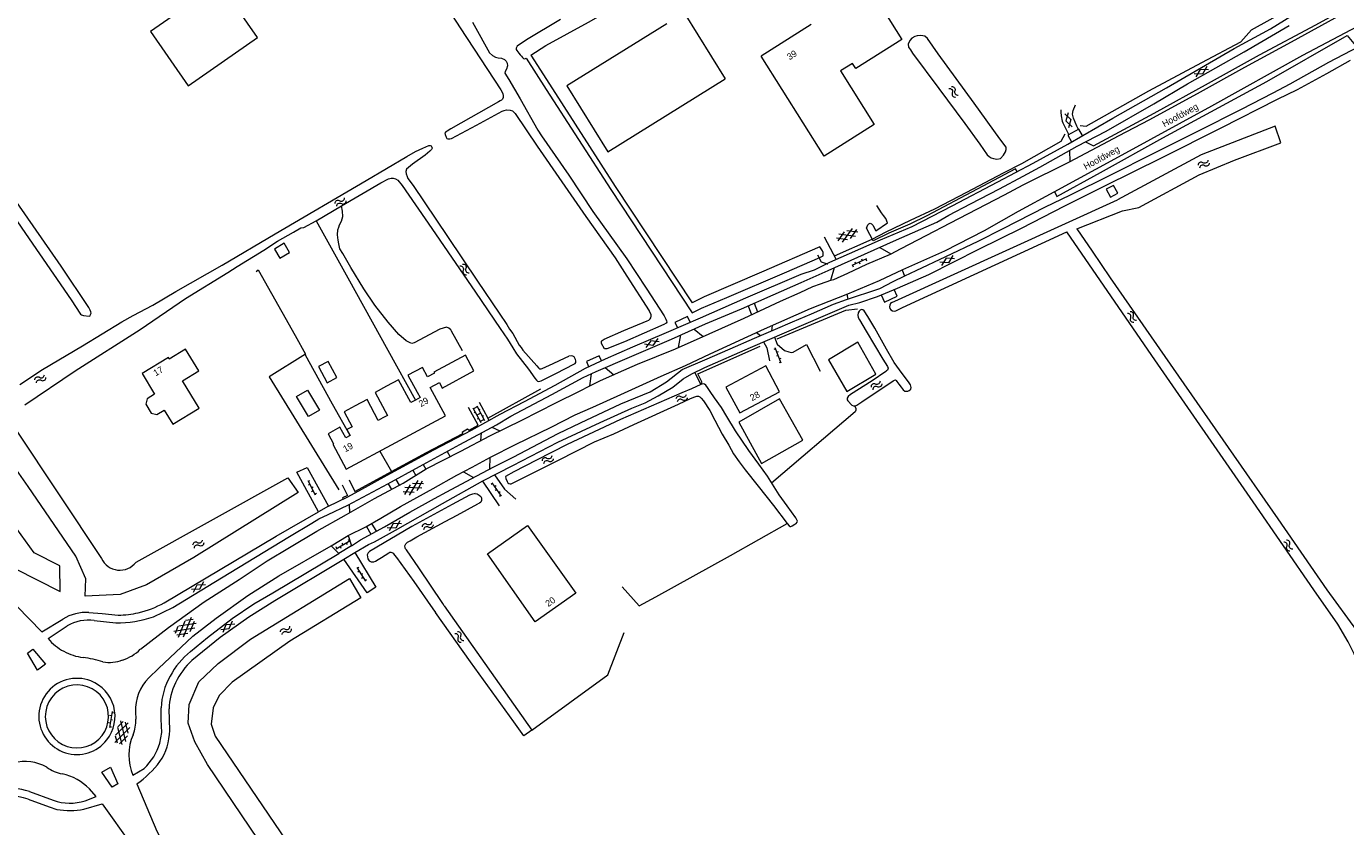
# Model space of a CAD drawing. Header units: metres. Extents: x 195864 to 198202, y 543264 to 544906.
# Tile 67 of 79: x 197481 to 197845, y 544138 to 544359. Entities that reach past the tile are written whole.
import ezdxf

# ---------------------------------------------------------------- set-up
doc = ezdxf.new("R2010")
doc.units = ezdxf.units.M
doc.header["$MEASUREMENT"] = 0
for name, color, linetype, lineweight in [('Level 11', 7, 'Continuous', 0), ('Level 12', 7, 'Continuous', 0), ('Level 19', 7, 'Continuous', 0), ('Level 28', 7, 'Continuous', 0), ('Level 29', 7, 'Continuous', 0), ('Level 32', 7, 'Continuous', 0), ('Level 34', 7, 'Continuous', 0), ('Level 41', 7, 'Continuous', 0), ('Level 43', 7, 'Continuous', 0)]:
    doc.layers.add(name, color=color, linetype=linetype, lineweight=lineweight)
doc.styles.add('Style-CHAR_FAST_FONT', font='CHAR_FAST_FONT.shx')

# ---------------------------------------------------------------- blocks, each defined once
blk = doc.blocks.new('GV2')
at = {"layer": 'Level 41', "color": 7, "linetype": 'Continuous', "lineweight": 0, "flags": 128}
for points in [[(1.2, -2), (0, 0), (1.2, 2)], [(0.2, -2), (1.4, 0), (0.2, 2)]]:
    blk.add_lwpolyline(points, dxfattribs=at)
blk = doc.blocks.new('OVTP6')
at = {"layer": 'Level 41', "color": 7, "linetype": 'Continuous', "lineweight": 0}
for p, q in [((0, 0), (4.5, 0)), ((0.25, 0), (0.25, 0.5)), ((1.25, 0), (1.25, -0.5)), ((2.25, 0), (2.25, 0.5)), ((4.25, 0), (4.25, 0.5)), ((3.25, 0), (3.25, -0.5))]:
    blk.add_line(p, q, dxfattribs=at)
blk = doc.blocks.new('WA_141')
at = {"layer": 'Level 43', "color": 7, "linetype": 'Continuous', "lineweight": 0, "extrusion": (0, 0, -1)}
for centre in [(-0.75, 0.05), (-0.75, -0.85)]:
    blk.add_arc(centre, 0.85, 28.0724, 151.9274, dxfattribs=at)
at = {"layer": 'Level 43', "color": 7, "linetype": 'Continuous', "lineweight": 0}
for centre in [(2.25, 0.85), (2.25, -0.05)]:
    blk.add_arc(centre, 0.85, 208.0726, 331.9276, dxfattribs=at)
blk = doc.blocks.new('WA_100')
at = {"layer": 'Level 43', "color": 7, "linetype": 'Continuous', "lineweight": 0, "extrusion": (0, 0, -1)}
for centre in [(-0.75, 0.05), (-0.75, -0.85)]:
    blk.add_arc(centre, 0.85, 28.0725, 151.9275, dxfattribs=at)
at = {"layer": 'Level 43', "color": 7, "linetype": 'Continuous', "lineweight": 0}
for centre in [(2.25, 0.85), (2.25, -0.05)]:
    blk.add_arc(centre, 0.85, 208.0724, 331.9275, dxfattribs=at)
blk = doc.blocks.new('GVTP4')
at = {"layer": 'Level 41', "color": 7, "linetype": 'Continuous', "lineweight": 0}
for p, q in [((0, 0.6), (1.8, 1.65)), ((0, -0.75), (4.2, 1.65)), ((0, 1.35), (5.1, -1.55)), ((0, 0), (2.7, -1.55)), ((1.1, -1.55), (6.2, 1.35)), ((2, 1.65), (6.2, -0.75)), ((3.5, -1.55), (6.2, 0)), ((4.4, 1.65), (6.2, 0.6))]:
    blk.add_line(p, q, dxfattribs=at)
blk = doc.blocks.new('WA_152')
at = {"layer": 'Level 43', "color": 7, "linetype": 'Continuous', "lineweight": 0, "extrusion": (0, 0, -1)}
for centre in [(-0.75, 0.05), (-0.75, -0.85)]:
    blk.add_arc(centre, 0.85, 28.0724, 151.9274, dxfattribs=at)
at = {"layer": 'Level 43', "color": 7, "linetype": 'Continuous', "lineweight": 0}
for centre in [(2.25, 0.85), (2.25, -0.05)]:
    blk.add_arc(centre, 0.85, 208.0726, 331.9276, dxfattribs=at)
blk = doc.blocks.new('WA_153')
at = {"layer": 'Level 43', "color": 7, "linetype": 'Continuous', "lineweight": 0, "extrusion": (0, 0, -1)}
for centre in [(-0.75, 0.05), (-0.75, -0.85)]:
    blk.add_arc(centre, 0.85, 28.0725, 151.9275, dxfattribs=at)
at = {"layer": 'Level 43', "color": 7, "linetype": 'Continuous', "lineweight": 0}
for centre in [(2.25, 0.85), (2.25, -0.05)]:
    blk.add_arc(centre, 0.85, 208.0725, 331.9275, dxfattribs=at)
blk = doc.blocks.new('OV2')
at = {"layer": 'Level 41', "color": 7, "linetype": 'Continuous', "lineweight": 0}
for p, q in [((0, 0.99), (0.3, 0.99)), ((0.3, -2.31), (0.3, 2.29)), ((0.3, 1.99), (1.5, 1.99)), ((1.5, -2.31), (1.5, 2.29)), ((1.8, 0.99), (1.5, 0.99)), ((0, -1.01), (0.3, -1.01)), ((0.3, -0.01), (1.5, -0.01)), ((0.3, -2.01), (1.5, -2.01)), ((1.8, -1.01), (1.5, -1.01))]:
    blk.add_line(p, q, dxfattribs=at)
blk = doc.blocks.new('WA_71')
at = {"layer": 'Level 43', "color": 7, "linetype": 'Continuous', "lineweight": 0, "extrusion": (0, 0, -1)}
for centre in [(-0.75, 0.05), (-0.75, -0.85)]:
    blk.add_arc(centre, 0.85, 28.0725, 151.9276, dxfattribs=at)
at = {"layer": 'Level 43', "color": 7, "linetype": 'Continuous', "lineweight": 0}
for centre in [(2.25, 0.85), (2.25, -0.05)]:
    blk.add_arc(centre, 0.85, 208.0724, 331.9275, dxfattribs=at)
blk = doc.blocks.new('WA_154')
at = {"layer": 'Level 43', "color": 7, "linetype": 'Continuous', "lineweight": 0, "extrusion": (0, 0, -1)}
for centre in [(-0.75, 0.05), (-0.75, -0.85)]:
    blk.add_arc(centre, 0.85, 28.0725, 151.9275, dxfattribs=at)
at = {"layer": 'Level 43', "color": 7, "linetype": 'Continuous', "lineweight": 0}
for centre in [(2.25, 0.85), (2.25, -0.05)]:
    blk.add_arc(centre, 0.85, 208.0725, 331.9275, dxfattribs=at)
blk = doc.blocks.new('WA_155')
at = {"layer": 'Level 43', "color": 7, "linetype": 'Continuous', "lineweight": 0, "extrusion": (0, 0, -1)}
for centre in [(-0.75, 0.05), (-0.75, -0.85)]:
    blk.add_arc(centre, 0.85, 28.0725, 151.9275, dxfattribs=at)
at = {"layer": 'Level 43', "color": 7, "linetype": 'Continuous', "lineweight": 0}
for centre in [(2.25, 0.85), (2.25, -0.05)]:
    blk.add_arc(centre, 0.85, 208.0725, 331.9275, dxfattribs=at)
blk = doc.blocks.new('WA_88')
at = {"layer": 'Level 43', "color": 7, "linetype": 'Continuous', "lineweight": 0, "extrusion": (0, 0, -1)}
for centre in [(-0.75, 0.05), (-0.75, -0.85)]:
    blk.add_arc(centre, 0.85, 28.0725, 151.9276, dxfattribs=at)
at = {"layer": 'Level 43', "color": 7, "linetype": 'Continuous', "lineweight": 0}
for centre in [(2.25, 0.85), (2.25, -0.05)]:
    blk.add_arc(centre, 0.85, 208.0724, 331.9275, dxfattribs=at)
blk = doc.blocks.new('GVTP6')
at = {"layer": 'Level 41', "color": 7, "linetype": 'Continuous', "lineweight": 0}
for p, q in [((0, -0.4), (2.6, 1.2)), ((0, 0.4), (2.6, -1.2)), ((1, -1.2), (5, 1.2)), ((1, 1.2), (5, -1.2)), ((3.4, 1.2), (6, -0.4)), ((3.4, -1.2), (6, 0.4))]:
    blk.add_line(p, q, dxfattribs=at)
blk = doc.blocks.new('WA_36')
at = {"layer": 'Level 43', "color": 7, "linetype": 'Continuous', "lineweight": 0, "extrusion": (0, 0, -1)}
for centre in [(-0.75, 0.05), (-0.75, -0.85)]:
    blk.add_arc(centre, 0.85, 28.0726, 151.9276, dxfattribs=at)
at = {"layer": 'Level 43', "color": 7, "linetype": 'Continuous', "lineweight": 0}
for centre in [(2.25, 0.85), (2.25, -0.05)]:
    blk.add_arc(centre, 0.85, 208.0724, 331.9274, dxfattribs=at)
blk = doc.blocks.new('WA_137')
at = {"layer": 'Level 43', "color": 7, "linetype": 'Continuous', "lineweight": 0, "extrusion": (0, 0, -1)}
for centre in [(-0.75, 0.05), (-0.75, -0.85)]:
    blk.add_arc(centre, 0.85, 28.0726, 151.9276, dxfattribs=at)
at = {"layer": 'Level 43', "color": 7, "linetype": 'Continuous', "lineweight": 0}
for centre in [(2.25, 0.85), (2.25, -0.05)]:
    blk.add_arc(centre, 0.85, 208.0724, 331.9274, dxfattribs=at)
blk = doc.blocks.new('WA_160')
at = {"layer": 'Level 43', "color": 7, "linetype": 'Continuous', "lineweight": 0, "extrusion": (0, 0, -1)}
for centre in [(-0.75, 0.05), (-0.75, -0.85)]:
    blk.add_arc(centre, 0.85, 28.0723, 151.9274, dxfattribs=at)
at = {"layer": 'Level 43', "color": 7, "linetype": 'Continuous', "lineweight": 0}
for centre in [(2.25, 0.85), (2.25, -0.05)]:
    blk.add_arc(centre, 0.85, 208.0726, 331.9277, dxfattribs=at)
blk = doc.blocks.new('WA_54')
at = {"layer": 'Level 43', "color": 7, "linetype": 'Continuous', "lineweight": 0, "extrusion": (0, 0, -1)}
for centre in [(-0.75, 0.05), (-0.75, -0.85)]:
    blk.add_arc(centre, 0.85, 28.0724, 151.9274, dxfattribs=at)
at = {"layer": 'Level 43', "color": 7, "linetype": 'Continuous', "lineweight": 0}
for centre in [(2.25, 0.85), (2.25, -0.05)]:
    blk.add_arc(centre, 0.85, 208.0725, 331.9276, dxfattribs=at)
blk = doc.blocks.new('WA_161')
at = {"layer": 'Level 43', "color": 7, "linetype": 'Continuous', "lineweight": 0, "extrusion": (0, 0, -1)}
for centre in [(-0.75, 0.05), (-0.75, -0.85)]:
    blk.add_arc(centre, 0.85, 28.0723, 151.9274, dxfattribs=at)
at = {"layer": 'Level 43', "color": 7, "linetype": 'Continuous', "lineweight": 0}
for centre in [(2.25, 0.85), (2.25, -0.05)]:
    blk.add_arc(centre, 0.85, 208.0726, 331.9276, dxfattribs=at)
blk = doc.blocks.new('WA_170')
at = {"layer": 'Level 43', "color": 7, "linetype": 'Continuous', "lineweight": 0, "extrusion": (0, 0, -1)}
for centre in [(-0.75, 0.05), (-0.75, -0.85)]:
    blk.add_arc(centre, 0.85, 28.0726, 151.9276, dxfattribs=at)
at = {"layer": 'Level 43', "color": 7, "linetype": 'Continuous', "lineweight": 0}
for centre in [(2.25, 0.85), (2.25, -0.05)]:
    blk.add_arc(centre, 0.85, 208.0723, 331.9274, dxfattribs=at)

msp = doc.modelspace()

# ---------------------------------------------------------------- linework, layer by layer
at = {"layer": 'Level 11', "color": 7, "linetype": 'Continuous', "lineweight": 13}
for p, q in [((197697.83, 544359.45), (197684, 544350.69)), ((197709.2, 544348.71), (197705.88, 544346.65)), ((197705.88, 544346.65), (197715.19, 544331.84)), ((197586.63, 544262.8), (197589.19, 544258.17))]:
    msp.add_line(p, q, dxfattribs=at)
at = {"layer": 'Level 11', "color": 7, "linetype": 'Continuous', "lineweight": 13, "flags": 128}
for points in [[(197701.15, 544361.58), (197694.18, 544372.72), (197706.91, 544380.68), (197722.82, 544355.3)], [(197534.77, 544370.82), (197515.67, 544357.5), (197526.11, 544342.52)], [(197526.11, 544342.52), (197545.24, 544355.83), (197534.77, 544370.82)], [(197722.82, 544355.3), (197710.1, 544347.27), (197709.2, 544348.71)], [(197715.19, 544331.84), (197701.4, 544323.13), (197684, 544350.69)], [(197529.14, 544253.74), (197524.54, 544261.27), (197528.98, 544263.98), (197525.33, 544269.96), (197520.89, 544267.24), (197520.63, 544267.67), (197513.37, 544263.24)], [(197715.6, 544263.14), (197710.71, 544271.87), (197702.62, 544267.07), (197707.62, 544258.3), (197715.6, 544263.14)], [(197567.08, 544262.19), (197564.71, 544266.63), (197562.03, 544265.19), (197564.44, 544260.72), (197567.08, 544262.19)], [(197597.01, 544251.64), (197592.8, 544259.44), (197595.32, 544260.8), (197596.14, 544259.28), (197604.85, 544263.97), (197602.5, 544268.33), (197593.8, 544263.64), (197593.94, 544263.36), (197592.04, 544262.34), (197590.63, 544264.96), (197586.63, 544262.8)], [(197513.37, 544263.24), (197516.83, 544257.59), (197514.76, 544256.33)], [(197689.08, 544258.27), (197685.29, 544265.35), (197674.32, 544259.51), (197678.16, 544252.4), (197689.08, 544258.27)], [(197589.19, 544258.17), (197590.03, 544256.65), (197588.74, 544255.95), (197587.48, 544255.26), (197584.03, 544261.56), (197580.76, 544259.79), (197577.63, 544258.09), (197581.04, 544251.7), (197579.76, 544251.02), (197578.48, 544250.33), (197575.38, 544256.14), (197572.08, 544254.37), (197569.04, 544252.73), (197571.31, 544248.63), (197569.84, 544247.82), (197570.73, 544246.2), (197569.5, 544245.53), (197567.92, 544248.47), (197564.67, 544246.7)], [(197514.76, 544256.33), (197514.41, 544254.82), (197515.93, 544252.34), (197517.44, 544251.98), (197519.47, 544253.22), (197521.89, 544249.31), (197529.14, 544253.74)], [(197562.25, 544253.15), (197559.27, 544251.44), (197555.97, 544256.92), (197558.95, 544258.66), (197562.25, 544253.15)], [(197695.52, 544244.88), (197689.1, 544256.3), (197677.85, 544249.85), (197684.16, 544238.47), (197695.52, 544244.88)], [(197564.67, 544246.7), (197566.17, 544243.9), (197565.94, 544243.77), (197569.63, 544236.89), (197597.01, 544251.64)], [(197632.93, 544202.73), (197621.77, 544194.84), (197608.55, 544213.55), (197619.65, 544221.39), (197632.93, 544202.73)]]:
    msp.add_lwpolyline(points, dxfattribs=at)
at = {"layer": 'Level 12', "color": 7, "linetype": 'Continuous', "lineweight": 13}
msp.add_line((197662.8, 544362.65), (197674.11, 544344.46), dxfattribs=at)
at = {"layer": 'Level 12', "color": 7, "linetype": 'Continuous', "lineweight": 13, "flags": 128}
for points in [[(197657.98, 544359.66), (197630.49, 544342.57), (197641.8, 544324.37), (197674.11, 544344.46)], [(197554.03, 544296.64), (197552.54, 544299.16), (197549.85, 544297.57), (197551.34, 544295.05), (197554.03, 544296.64)]]:
    msp.add_lwpolyline(points, dxfattribs=at)
at = {"layer": 'Level 19', "color": 7, "linetype": 'Continuous', "lineweight": 0}
for p, q in [((197721.9, 544283.69), (197782.27, 544311.16)), ((197770.99, 544303.16), (197783.59, 544308.11)), ((197770.99, 544303.16), (197775.23, 544296.97)), ((197722.94, 544281.42), (197768.31, 544302.29)), ((197791.72, 544268.21), (197768.31, 544302.29)), ((197720.08, 544282.85), (197721.9, 544283.69)), ((197721.12, 544280.58), (197722.94, 544281.42)), ((197725.24, 544258.94), (197725.34, 544259.46)), ((197478.67, 544247.64), (197502.16, 544212.29))]:
    msp.add_line(p, q, dxfattribs=at)
at = {"layer": 'Level 19', "color": 7, "linetype": 'Continuous', "lineweight": 0, "flags": 128}
for points in [[(197435.22, 544368.86), (197459.1, 544334.24), (197480.28, 544303.35), (197493.8, 544283.62), (197496.45, 544279.66), (197496.67, 544279.42), (197497.25, 544279.24), (197498.77, 544279.03), (197499.03, 544279.19), (197499.19, 544279.57), (197499.31, 544279.87), (197499.23, 544280.29), (197499.09, 544280.71), (197498.66, 544281.49), (197491.04, 544292.83), (197464.1, 544331.61), (197429.96, 544381.27)], [(197585.72, 544382.22), (197601.07, 544358.56), (197612.27, 544341.4), (197612.83, 544340.38), (197612.91, 544339.8), (197612.89, 544339.32), (197612.71, 544338.9), (197612.41, 544338.6), (197612.07, 544338.42), (197611.59, 544338.14), (197598.52, 544330.73), (197597.43, 544330.08), (197597.07, 544329.82), (197596.87, 544329.48), (197596.89, 544329.14), (197597.19, 544328.36), (197597.39, 544328.04), (197597.63, 544327.94), (197597.93, 544327.9), (197598.25, 544327.92), (197598.67, 544328.07), (197605.54, 544331.74), (197612.62, 544335.6), (197613.16, 544335.78), (197613.8, 544335.88), (197614.82, 544335.84), (197615.46, 544335.69), (197615.86, 544335.29), (197616.18, 544334.91), (197622.3, 544325.92), (197629.12, 544316.13), (197635.7, 544306.56), (197643.78, 544295.11), (197646.97, 544290.14), (197653.15, 544280.57)], [(197620.51, 544350.99), (197624.64, 544353.63), (197636.39, 544360.04), (197665.51, 544376.59)], [(197628.71, 544360.82), (197619.34, 544355.18), (197616.74, 544353.49), (197616.5, 544352.95), (197616.52, 544352.53), (197616.67, 544352.25), (197617.19, 544351.56), (197617.59, 544351.1), (197617.93, 544350.68), (197618.21, 544350.38), (197618.47, 544350.08), (197618.73, 544349.98), (197619.03, 544350.06), (197619.24, 544350.19)], [(197604.43, 544360.05), (197605.79, 544357.63), (197608.18, 544353.3), (197609.17, 544351.66), (197609.97, 544350.88), (197610.79, 544350.42), (197611.53, 544350.26), (197612.43, 544350.18), (197613.27, 544349.83), (197613.73, 544349.29), (197613.97, 544348.77), (197614.15, 544348.03), (197613.82, 544347.09), (197613.48, 544346.48), (197613.4, 544346.03), (197614.44, 544344.27), (197617.59, 544338.93), (197622.49, 544330.36), (197623.49, 544328.76), (197630.99, 544317.89), (197637.67, 544307.9), (197644.42, 544298.46), (197646.98, 544294.84), (197652.3, 544286.75), (197657.27, 544279.14), (197657.74, 544278.26), (197657.96, 544277.76)], [(197751.56, 544325.02), (197751.54, 544325.62), (197749.77, 544327.9), (197742.73, 544337.77), (197732.81, 544351.37), (197729.86, 544355.57), (197729.16, 544356.25), (197728.6, 544356.32), (197728, 544356.38), (197727.06, 544356.3), (197726.34, 544356.12), (197725.58, 544355.64), (197724.98, 544355.06), (197724.52, 544354.06), (197724.68, 544353.18), (197725.16, 544352.44), (197725.74, 544351.58), (197733.02, 544341.79), (197740.14, 544332.14), (197744.3, 544326.47), (197746.32, 544323.57), (197746.86, 544323.05), (197747.42, 544322.71), (197748.07, 544322.49), (197748.96, 544322.3), (197749.95, 544322.56), (197750.8, 544323.42), (197751.4, 544324.34), (197751.56, 544325.02)], [(197619.24, 544350.19), (197624.78, 544341.56), (197642.57, 544313.94), (197664.96, 544280.02)], [(197620.51, 544350.99), (197625.67, 544342.96), (197643.82, 544314.77), (197664.96, 544282.74)], [(197827.29, 544326.87), (197825.74, 544331.39), (197805.35, 544323.53), (197782.27, 544311.16)], [(197479.72, 544260.28), (197485.96, 544264.35), (197496.96, 544270.92), (197507.83, 544277.52), (197510.89, 544279.25), (197516.39, 544282.1), (197522.7, 544285.86), (197535.49, 544293.17), (197550.07, 544301.73), (197575.13, 544316.49), (197586.38, 544323.08), (197588.76, 544324.44), (197590.77, 544325.37), (197592.41, 544326.11), (197592.77, 544326.11), (197593.03, 544325.99), (197593.25, 544325.63), (197593.31, 544325.33), (197593.14, 544324.99), (197592.66, 544324.55), (197592.08, 544324.01), (197591.4, 544323.41), (197587.9, 544320.98), (197586.84, 544320.08), (197586.28, 544319.56), (197586.12, 544318.95), (197586.13, 544318.33), (197586.43, 544317.55), (197586.63, 544317.03), (197588.07, 544315.12), (197597.56, 544301.03), (197605.81, 544288.75), (197611.81, 544279.9), (197613.91, 544276.78), (197614.7, 544275.54), (197615.6, 544274.28), (197617.32, 544271.05), (197617.83, 544270.41), (197618.37, 544269.75), (197622.16, 544265.39), (197622.64, 544264.88), (197622.9, 544264.59), (197623.1, 544264.54), (197623.38, 544264.54), (197623.7, 544264.62), (197626.7, 544266), (197629.99, 544267.59), (197630.97, 544268.01)], [(197783.59, 544308.11), (197788.13, 544309.05), (197804.73, 544318.01), (197814.46, 544322.04), (197827.29, 544326.87)], [(197481.07, 544254.64), (197494.94, 544264.01), (197512.81, 544275.44), (197525.38, 544283.95), (197537.01, 544291.11), (197539.63, 544292.72), (197546.92, 544297.3), (197550.7, 544299.73), (197555.15, 544302.24), (197557.17, 544303.44), (197557.99, 544303.47), (197561.37, 544305.35), (197568.32, 544309.47), (197579.17, 544315.78), (197581.33, 544316.92), (197582.05, 544317.14), (197582.63, 544317.11), (197583.27, 544316.91), (197583.85, 544316.55), (197585.07, 544315.11), (197593.26, 544303.2), (197605.31, 544285.72), (197612.09, 544275.68), (197614.08, 544272.7), (197615.58, 544270.34), (197616.57, 544268.74), (197619.86, 544264.47), (197621.68, 544261.95), (197622.1, 544261.47), (197622.38, 544261.17), (197622.74, 544261.09), (197623.38, 544261.3), (197627.44, 544263.29), (197632.56, 544265.94), (197632.74, 544266), (197632.94, 544266.32), (197632.95, 544266.74), (197632.83, 544267.14), (197632.69, 544267.54), (197632.49, 544267.9), (197632.11, 544268.1), (197631.73, 544268.18), (197630.97, 544268.01)], [(197664.96, 544280.02), (197667.59, 544281.24), (197674.59, 544284.22), (197690.46, 544290.99), (197700.17, 544295.24), (197701.15, 544295.74), (197701.15, 544296.38), (197701.13, 544296.58), (197700.89, 544297.1), (197700.23, 544298.16)], [(197700.23, 544298.16), (197684.08, 544291.2), (197668.33, 544284.4), (197664.96, 544282.74)], [(197775.23, 544296.97), (197780.24, 544289.67), (197799.03, 544262.54), (197826.42, 544223.22), (197839.99, 544203.72), (197848.13, 544192.44)], [(197725.34, 544259.46), (197725.16, 544260.14), (197724.82, 544260.68), (197722.11, 544264.3), (197721.39, 544265.33), (197720.71, 544266.35), (197718.58, 544270.01), (197715.33, 544275.76), (197713.42, 544278.94), (197712.4, 544280.54), (197712.02, 544280.78), (197711.68, 544280.88), (197711.32, 544280.72), (197711.02, 544280.42), (197710.78, 544280.02), (197710.66, 544279.34), (197710.8, 544278.68), (197711.11, 544278.06), (197712.97, 544274.9), (197717.55, 544267.19), (197718.83, 544265.17), (197719.03, 544264.77), (197718.95, 544264.47), (197718.83, 544264.21), (197718.59, 544264.05), (197718.37, 544263.85), (197714.58, 544261.24), (197708.67, 544257.52), (197707.97, 544256.96), (197707.69, 544256.5), (197707.73, 544256.06), (197707.93, 544255.74), (197708.99, 544254.58), (197709.47, 544254.38), (197710.01, 544254.39), (197710.43, 544254.57), (197711.79, 544255.51), (197720.42, 544261.23), (197720.78, 544261.47), (197721.04, 544261.53), (197721.28, 544261.33), (197721.44, 544261.07), (197722, 544260.33), (197722.6, 544259.53), (197723.18, 544258.8), (197723.59, 544258.4), (197723.97, 544258.38), (197724.41, 544258.38), (197724.83, 544258.62), (197725.24, 544258.94)], [(197657.96, 544277.76), (197658.02, 544277.42), (197657.84, 544277.12), (197657.22, 544276.74), (197646.33, 544272.05), (197641.53, 544270.06), (197640.87, 544270.12), (197640.03, 544271.5), (197639.97, 544271.8), (197640.01, 544272.16), (197640.24, 544272.4), (197640.72, 544272.74), (197646.16, 544275.09), (197652.64, 544277.83), (197653.08, 544278.01), (197653.42, 544278.31), (197653.58, 544278.63), (197653.73, 544279.11), (197653.73, 544279.43), (197653.51, 544279.89), (197653.15, 544280.57)], [(197837.32, 544105.5), (197842.47, 544107.79), (197863.11, 544116.46), (197864.05, 544117.06), (197864.95, 544117.76), (197865.51, 544118.45), (197865.87, 544119.47), (197866.03, 544120.37), (197861.52, 544136.71), (197851.77, 544172.41), (197849.77, 544179.9), (197849.23, 544181.68), (197848.31, 544184.08), (197847.49, 544186.08), (197845.79, 544189.32), (197842.95, 544194.26), (197836.35, 544203.64), (197819.6, 544227.92), (197791.72, 544268.21)], [(197683.34, 544238.32), (197680.61, 544242.04), (197676.96, 544247.47), (197674.55, 544251.41), (197673.07, 544253.94), (197671.12, 544256.62), (197669.98, 544258.36), (197669.27, 544259.44), (197668.75, 544260.02), (197668.37, 544260.35), (197668.01, 544260.43), (197667.71, 544260.35), (197667.35, 544260.21), (197664.8, 544259.09), (197662.2, 544257.98), (197653.66, 544254.28), (197645.21, 544250.62), (197630.54, 544243.7), (197622.11, 544239.42), (197615.83, 544236.23), (197613.53, 544234.88), (197613.6, 544234.32), (197614, 544233.54), (197614.24, 544233.2), (197614.48, 544232.98), (197614.8, 544232.86), (197615, 544232.84), (197615.14, 544232.89), (197615.32, 544232.95), (197620.99, 544235.8), (197628.15, 544239.44), (197638.1, 544244.42), (197643.44, 544246.69), (197648.97, 544249.23), (197661.24, 544254.86), (197664.58, 544256.36), (197665.72, 544256.83), (197666.26, 544256.99), (197666.78, 544257.03), (197667.14, 544256.83), (197667.52, 544256.51), (197668.12, 544255.71), (197669.85, 544253.06), (197671.23, 544250.38), (197673.26, 544246.54), (197675.07, 544243.58), (197676.41, 544241.15), (197677.92, 544238.97), (197679.66, 544236.77), (197683.21, 544232.22)], [(197511.71, 544211.26), (197553.59, 544234.54), (197556.38, 544230.53), (197527.69, 544212.58), (197514.64, 544205.06), (197507.37, 544202.37), (197497.71, 544201.93), (197497.91, 544206.69), (197495.08, 544212.96), (197482, 544232.12), (197467.75, 544252.32), (197477.68, 544258.98)], [(197452.68, 544244.63), (197478.27, 544209.55), (197490.81, 544203.24), (197490.68, 544210.3), (197483.6, 544213.84), (197458.42, 544248.55)], [(197683.21, 544232.22), (197687.38, 544226.94), (197691.21, 544221.91), (197691.71, 544221.35), (197691.99, 544221.17), (197692.21, 544221.15), (197692.53, 544221.29), (197693.33, 544221.73), (197693.65, 544221.98), (197693.93, 544222.28), (197694.01, 544222.6), (197693.87, 544223), (197693.57, 544223.54), (197691.18, 544226.81), (197689.02, 544229.81), (197685.73, 544235.02), (197683.34, 544238.32)], [(197605.2, 544230.18), (197604.94, 544230.16), (197604.48, 544230.04), (197603.66, 544229.74), (197598.83, 544227.15), (197587.76, 544221.08), (197576.09, 544214.25), (197575.69, 544213.91), (197575.39, 544213.35), (197575.47, 544212.73), (197575.61, 544212.21), (197575.95, 544211.71), (197576.51, 544211.41), (197576.95, 544211.41), (197577.29, 544211.41), (197577.69, 544211.56), (197578.43, 544212), (197579.35, 544212.54), (197581.35, 544213.86), (197581.69, 544214.02), (197581.97, 544214.07), (197582.25, 544213.95), (197582.57, 544213.75), (197582.93, 544213.25), (197583.49, 544212.57), (197588.33, 544205.96), (197593.54, 544198.43), (197594.28, 544197.45)], [(197605.2, 544230.18), (197605.74, 544230.16), (197606.28, 544229.77), (197606.72, 544229.41), (197606.92, 544229.03), (197606.95, 544228.69), (197606.93, 544228.29), (197606.71, 544227.84), (197606.37, 544227.54), (197605.91, 544227.36)], [(197596.62, 544199.29), (197596.24, 544199.87), (197589.62, 544209.78), (197586.27, 544214.66), (197586.03, 544214.99), (197585.91, 544215.29), (197585.85, 544215.83), (197586.07, 544216.34), (197586.55, 544216.78), (197587.28, 544217.2), (197589.1, 544218.24), (197596.89, 544222.54), (197600.21, 544224.27), (197605.91, 544227.36)], [(197559.53, 544113.96), (197531.44, 544155.53), (197527.95, 544161.81), (197526.11, 544166.92), (197526.33, 544172.1), (197529.05, 544178.33), (197534.32, 544183.4), (197543.22, 544190.08), (197570.59, 544206.77), (197573.71, 544201.48), (197554.13, 544189.51), (197538.24, 544178.27), (197534.61, 544174.59), (197533.02, 544171.16), (197532.45, 544166.71), (197533.55, 544163.39), (197566.27, 544115.21), (197599.9, 544066.06), (197632.67, 544018.11), (197637.69, 544011.03)], [(197596.62, 544199.29), (197620.8, 544165.01), (197618.59, 544163.41), (197615.81, 544167.28), (197603.89, 544183.82), (197594.28, 544197.45)]]:
    msp.add_lwpolyline(points, dxfattribs=at)
at = {"layer": 'Level 19', "color": 7, "linetype": 'Continuous', "lineweight": 0}
for centre, radius, start, end in [((197720.66, 544281.74), 1.25, 117.7505, 291.6685), ((197507.26, 544214.77), 5.67, 205.9225, 321.7093)]:
    msp.add_arc(centre, radius, start, end, dxfattribs=at)
at = {"layer": 'Level 28', "color": 7, "linetype": 'Continuous', "lineweight": 0}
for p, q in [((197608.7, 544250.96), (197623.25, 544259.01)), ((197578.92, 544241.84), (197582.15, 544236.31))]:
    msp.add_line(p, q, dxfattribs=at)
at = {"layer": 'Level 28', "color": 7, "linetype": 'Continuous', "lineweight": 0, "flags": 128}
for points in [[(197771.97, 544331.63), (197773.61, 544331.46), (197790.86, 544341.16), (197805.46, 544348.97), (197816.21, 544354.7), (197819.17, 544357.95), (197828.6, 544363.21)], [(197714.65, 544300.33), (197718.48, 544302.34), (197725.23, 544305.56), (197731.91, 544308.63), (197740.72, 544313.28), (197750.81, 544318.56), (197755.83, 544321.15), (197766.68, 544327.32), (197767.83, 544329.3)], [(197601.72, 544269.49), (197598.71, 544274.93), (197598.45, 544275.33), (197597.91, 544275.74), (197597.25, 544276.06), (197595.49, 544275.48), (197588.36, 544271.76), (197587.74, 544271.54), (197587.26, 544271.72), (197586.16, 544272.26), (197584.17, 544274.03), (197581.23, 544277.43), (197577.54, 544282.08), (197574.51, 544286.62), (197570.93, 544292.45), (197568.75, 544296.35), (197567.86, 544297.67), (197567.6, 544298.97), (197567.44, 544300.01), (197567.26, 544301.47), (197567.35, 544302.85), (197567.57, 544303.57), (197567.83, 544304.27), (197568.31, 544305.27), (197568.75, 544306.55), (197568.62, 544307.99), (197568.32, 544309.47)], [(197561.37, 544305.35), (197570.1, 544289.65), (197581.16, 544269.72), (197588.74, 544255.95)], [(197699.57, 544295.96), (197700.57, 544294.04), (197702.18, 544293.46), (197702.44, 544293.53)], [(197544.82, 544291.42), (197545.41, 544291.81), (197555.59, 544273.71), (197558.44, 544268.63), (197548.41, 544262.37), (197567.59, 544231.26)], [(197688.45, 544272.82), (197707.4, 544280.75), (197710.54, 544281.08)], [(197665.73, 544263.58), (197667.18, 544260.57), (197667.74, 544260.84), (197666.6, 544263.19), (197683.73, 544270.81)], [(197570.73, 544246.21), (197565.87, 544254.81), (197558.42, 544268.37), (197558.44, 544268.63)], [(197686.89, 544233.18), (197709.97, 544252.82), (197710.13, 544253.02), (197710.23, 544253.29), (197710.17, 544253.59), (197709.81, 544254.38)], [(197645.69, 544204.49), (197650.43, 544199.27), (197654.95, 544201.76), (197675.57, 544213.13), (197691.21, 544221.91)], [(197620.8, 544165.01), (197641.77, 544180.22), (197646.22, 544191.94)]]:
    msp.add_lwpolyline(points, dxfattribs=at)
at = {"layer": 'Level 29', "color": 7, "linetype": 'Continuous', "lineweight": 0}
for p, q in [((197768.98, 544324.7), (197769.11, 544321.61)), ((197701.4, 544300.9), (197704.72, 544294.71)), ((197704.21, 544295.67), (197714.65, 544300.33)), ((197716.7, 544298.04), (197719.81, 544296.21)), ((197703.19, 544288.96), (197704.28, 544292.48)), ((197722.92, 544291.82), (197723.5, 544290.13)), ((197707.65, 544285.11), (197707.95, 544283.77)), ((197680.47, 544281.91), (197681.32, 544279.47)), ((197682.12, 544282.63), (197683.02, 544280.27)), ((197661.27, 544270.47), (197661.84, 544273.89)), ((197665.54, 544275.52), (197668.01, 544273.5)), ((197682.73, 544274.57), (197683.81, 544273.72)), ((197686.93, 544275.06), (197687.13, 544276.55)), ((197641.05, 544264.9), (197643.39, 544262.94)), ((197609.83, 544248.52), (197612.01, 544247.49)), ((197606.76, 544244.8), (197606.91, 544246.93)), ((197597.46, 544241.8), (197598.3, 544240.36)), ((197590.84, 544238.21), (197591.57, 544236.93)), ((197609.19, 544236.91), (197609.37, 544240.22)), ((197583.31, 544234.05), (197584.22, 544232.47)), ((197587.99, 544236.64), (197588.81, 544235.22)), ((197602.01, 544236.23), (197604.77, 544234.62)), ((197607.18, 544233.62), (197611.83, 544226.8)), ((197581.25, 544232.92), (197582.09, 544231.32)), ((197570.44, 544227.23), (197570.59, 544224.92)), ((197575.23, 544221.17), (197576.41, 544218.99)), ((197576.63, 544221.97), (197577.92, 544219.81)), ((197487.51, 544190.23), (197492.75, 544193.78)), ((197500.2, 544195.23), (197506.13, 544194.61)), ((197511.57, 544170.08), (197511.65, 544168.01)), ((197520.8, 544170.88), (197520.98, 544164.93)), ((197510.85, 544152.57), (197513.96, 544154.46)), ((197482.32, 544148.11), (197488.9, 544145.69))]:
    msp.add_line(p, q, dxfattribs=at)
at = {"layer": 'Level 29', "color": 7, "linetype": 'Continuous', "lineweight": 0, "flags": 128}
for points in [[(197773.4, 544327.1), (197775.66, 544325.96), (197792.39, 544334.98), (197807.31, 544343.29), (197821.42, 544351.05), (197836.89, 544359.37), (197843.76, 544363.14), (197844.17, 544368.09)], [(197564.78, 544226.69), (197569.92, 544229.2), (197573.14, 544230.91), (197580.95, 544235.31), (197593.82, 544242.22), (197604.21, 544247.71), (197612.06, 544252.05), (197618.83, 544255.56), (197627.27, 544260.02), (197635.58, 544264.78), (197641.08, 544267.32), (197648.65, 544270.63), (197657.94, 544274.62), (197667.28, 544278.66), (197679.83, 544284.13), (197695.08, 544290.67), (197698.72, 544291.83), (197702.99, 544293.94), (197716.94, 544300.12), (197725.66, 544303.82), (197736.63, 544309.45), (197749.26, 544316.11), (197759.01, 544321.22), (197768.52, 544326.5), (197780.93, 544333.61), (197795.77, 544341.95), (197814.4, 544352.79), (197824.43, 544358.28), (197832.1, 544362.98)], [(197636.83, 544259.88), (197639.55, 544261.23), (197644.74, 544263.54), (197649.94, 544265.84), (197660.43, 544270.1), (197669.71, 544274.24), (197679.3, 544278.53), (197689.39, 544283.25), (197694.77, 544285.64), (197698.3, 544287.25), (197700.4, 544287.94), (197703.2, 544288.96), (197704.04, 544289.22), (197707.88, 544290.93), (197713.12, 544293.41), (197719.67, 544296.14), (197722.63, 544297.71), (197729.46, 544301.27), (197736.18, 544304.82), (197743.47, 544308.58), (197751.08, 544312.52), (197756.2, 544315.25), (197769.01, 544321.56), (197782.7, 544328.81), (197790.97, 544333.17), (197804.28, 544340.39), (197817.35, 544347.7), (197830.16, 544354.63), (197844.1, 544362.3)], [(197554.06, 544218.39), (197560.21, 544222.08), (197562.09, 544223.22), (197564.63, 544224.39), (197570.08, 544227.04), (197581.13, 544232.85), (197589.88, 544237.69), (197600.93, 544243.68), (197611.05, 544249.18), (197615.04, 544251.49), (197626.31, 544257.48), (197634.98, 544262.16), (197638.56, 544263.83), (197647.77, 544267.81), (197659.27, 544272.76), (197668.7, 544276.92), (197678.61, 544281.1), (197687.35, 544284.91), (197695.02, 544288.32), (197702.52, 544291.68), (197712.47, 544296.19), (197721.36, 544300.09), (197732.42, 544304.99), (197735.79, 544306.9), (197741.75, 544310.06), (197749.72, 544314.18), (197756.24, 544317.61), (197760.85, 544320.12), (197771.12, 544325.91), (197779.08, 544330.09), (197792.3, 544337.58), (197801.57, 544343.08), (197817.12, 544351.94), (197829.53, 544359.19)], [(197570.21, 544218.61), (197575.05, 544221.07), (197579.21, 544223.44), (197584.58, 544226.62), (197593.66, 544231.6), (197600.17, 544235.27), (197604.37, 544237.46), (197609.44, 544240.26), (197616.34, 544243.71), (197626.13, 544248.5), (197632.76, 544251.89), (197637.62, 544254.02), (197645.33, 544257.5), (197656.47, 544262.51), (197663.14, 544265.51), (197669.96, 544268.7), (197684.93, 544275.58), (197697.6, 544281.19), (197707.91, 544285.21), (197716.68, 544288.91), (197723.1, 544291.91), (197734.67, 544297.04), (197745.58, 544302.7), (197754.99, 544308.01), (197764.83, 544313.35), (197782.49, 544322.93), (197808.23, 544337.01), (197833.32, 544350.94), (197851.59, 544360.63)], [(197571.1, 544215.86), (197571.15, 544215.8), (197573.58, 544217.47), (197580.21, 544221.04), (197587.17, 544225.08), (197593.98, 544228.86), (197597.4, 544230.65), (197604.09, 544234.24), (197610.35, 544237.52), (197615.84, 544240.31), (197620.9, 544242.98), (197628.11, 544246.76), (197634.27, 544249.68), (197645.36, 544254.9), (197653.45, 544258.22), (197657.95, 544260.97), (197662.22, 544264.34), (197668.46, 544267.06), (197675.45, 544270.05), (197682.21, 544273.03), (197688.01, 544275.52), (197692.66, 544277.56), (197697.94, 544279.73), (197703.94, 544282.42), (197707.53, 544283.63), (197710.33, 544284.58), (197713.67, 544285.65), (197716.77, 544286.69), (197720.39, 544288.64), (197723.62, 544290.19), (197726.74, 544291.68), (197734.92, 544295.56), (197743.87, 544299.78), (197750.74, 544303.19), (197762.39, 544309.16), (197769.11, 544312.38), (197780.44, 544318.03), (197792.05, 544323.87), (197804.36, 544330.08), (197816.41, 544336.09), (197825.16, 544340.61), (197829.82, 544343.08), (197840.53, 544349.05), (197852.85, 544355.45)], [(197764.9, 544313.39), (197765.49, 544312.03), (197777.58, 544318.68), (197794.72, 544328.2), (197823.42, 544343.77), (197845.58, 544356.36), (197848.3, 544353.09)], [(197572, 544213.93), (197575.8, 544216.15), (197577.48, 544216.86), (197583.22, 544220.13), (197596.2, 544227.48), (197607.33, 544233.71), (197615.55, 544237.97), (197628.02, 544244.34), (197639.61, 544249.79), (197648.42, 544253.71), (197652.08, 544255.16), (197655.66, 544257.09), (197659.65, 544259.52), (197662.51, 544261.82), (197664.89, 544263.17), (197668.5, 544264.94), (197681.08, 544270.45), (197701.12, 544279.09), (197708.2, 544282.07), (197711.22, 544282.88), (197716.13, 544284.53), (197721.63, 544286.82), (197730.28, 544290.6), (197744.03, 544297.58), (197755.76, 544303.33), (197767.69, 544309.47), (197778.79, 544314.94), (197794.57, 544322.82), (197810.78, 544330.92), (197826.39, 544338.82), (197831.84, 544341.55), (197839.93, 544345.97), (197846.51, 544349.6)], [(197375.78, 544344.64), (197424.36, 544275.79), (197478.82, 544199.22), (197485.71, 544192.08), (197491.55, 544195.62)], [(197766.64, 544335.88), (197766.66, 544335.28), (197766.7, 544334.28), (197766.97, 544332.78), (197767.15, 544332.3), (197767.61, 544331.46), (197768.81, 544329.05)], [(197771.5, 544330.53), (197771.03, 544331.43), (197770.59, 544332.51), (197770.15, 544333.61), (197769.85, 544334.73), (197770.02, 544335.71), (197770.66, 544337.27)], [(197772.58, 544328.83), (197771.61, 544330.59), (197768.55, 544328.9), (197769.55, 544327.09)], [(197754.58, 544318.9), (197754.13, 544319.67), (197743.54, 544314.04), (197729.67, 544306.69), (197724.98, 544304.42), (197719.22, 544301.9), (197714.9, 544299.83), (197713.1, 544303.35), (197713.24, 544303.79), (197713.39, 544304.27), (197713.71, 544304.55), (197714.11, 544304.69), (197714.47, 544304.53), (197714.76, 544304.11), (197715.66, 544302.58), (197718.88, 544304.76), (197718.41, 544305.98), (197717.77, 544306.8), (197717.23, 544307.5), (197715.9, 544309.56)], [(197782.32, 544312.92), (197781.17, 544315.12), (197779.15, 544314.07), (197780.29, 544311.87), (197782.32, 544312.92)], [(197717.07, 544284.92), (197718.02, 544282.93), (197721.47, 544284.6), (197720.64, 544286.41)], [(197664.43, 544277.43), (197663.69, 544278.97), (197660.26, 544277.32), (197660.94, 544275.91)], [(197684.7, 544272.01), (197685.56, 544270.38), (197686.34, 544266.74)], [(197687.67, 544273.29), (197688.48, 544271.36), (197690.48, 544269.63), (197691.64, 544269.21), (197692.26, 544269.07), (197692.84, 544269.13), (197696.54, 544271.3), (197700.29, 544263.95)], [(197639.98, 544266.81), (197639.41, 544268.13), (197635.85, 544266.6), (197636.46, 544265.19)], [(197540.17, 544206.48), (197547.87, 544211.67), (197554, 544215.36), (197561.52, 544219.8), (197569.69, 544224.4), (197577.48, 544228.84), (197585.39, 544233.1), (197591.67, 544236.99), (197601.22, 544241.84), (197609.19, 544246.1), (197618.02, 544250.46), (197627.44, 544255.16), (197633.91, 544258.42), (197636.83, 544259.88), (197637.26, 544263.22)], [(197570.45, 544233.95), (197572.05, 544230.73), (197580.13, 544235.17), (197582.15, 544236.31), (197591.8, 544241.52), (197601.83, 544246.76), (197601.73, 544247.2), (197603.07, 544248.03), (197603.55, 544247.71), (197606.02, 544249.03), (197603.36, 544253.93)], [(197606.31, 544255.34), (197608.7, 544250.96), (197608.97, 544250.34)], [(197561.97, 544225.21), (197556.01, 544236.11), (197558.84, 544237.38), (197564.78, 544226.69), (197561.97, 544225.21)], [(197610.49, 544235.35), (197613.24, 544231.44), (197616.43, 544228.65)], [(197568.49, 544232.64), (197570, 544229.7), (197568.58, 544228.98), (197568.73, 544228.62)], [(197519.46, 544200.13), (197550.32, 544218.5), (197561.97, 544225.21)], [(197516.5, 544196.28), (197521.85, 544198.84), (197535.29, 544207.01), (197554.06, 544218.39)], [(197542.49, 544202.16), (197551.1, 544207.49), (197565.49, 544215.79)], [(197567.61, 544213.67), (197565.49, 544215.79), (197570.21, 544218.61), (197571.15, 544215.8), (197567.61, 544213.67)], [(197526.72, 544186.7), (197531.38, 544190.58), (197538.19, 544195.8), (197544.15, 544199.8), (197549.41, 544202.89), (197567.61, 544213.67)], [(197527.14, 544184.28), (197534.93, 544190.68), (197542.83, 544196.28), (197549.97, 544200.78), (197569.02, 544212.1)], [(197569.02, 544212.1), (197572, 544213.93), (197577.8, 544204.42), (197575.38, 544202.89), (197569.02, 544212.1)], [(197512.9, 544187.29), (197520.68, 544193.27), (197530.52, 544200.41), (197540.17, 544206.48)], [(197515.25, 544179.39), (197517.87, 544182.03), (197527.4, 544190.93), (197533.82, 544195.91), (197542.49, 544202.16)], [(197498.71, 544197.45), (197502.4, 544197.11), (197506.81, 544196.71)], [(197486.75, 544183.17), (197484.56, 544181.55), (197481.83, 544186.26), (197483.26, 544187.3), (197486.75, 544183.17)], [(197518.27, 544161.44), (197518.78, 544164.35), (197518.63, 544168.01), (197518.63, 544171.16)], [(197506.66, 544150.24), (197505.1, 544149.3), (197502.29, 544153.45), (197504.66, 544154.83), (197506.66, 544150.24)], [(197511.93, 544150.19), (197517.44, 544137.17), (197527.68, 544118.39), (197538.77, 544105.84), (197549.41, 544086.63), (197552.79, 544076.67), (197554.23, 544070.89), (197555.17, 544068.76)], [(197497.7, 544145.51), (197500.72, 544146.77), (197498.89, 544148.81)], [(197481.99, 544145.97), (197487.8, 544143.87), (197489.91, 544143.18)], [(197497.32, 544143.22), (197502.39, 544144.72), (197510.37, 544133.48), (197548.37, 544065.07)]]:
    msp.add_lwpolyline(points, dxfattribs=at)
at = {"layer": 'Level 29', "color": 7, "linetype": 'Continuous', "lineweight": 0}
for centre, radius, start, end in [((197498.07, 544185.03), 12.44, 87.0568, 121.6174), ((197506.73, 544220.55), 23.84, 270.2001, 283.6162), ((197507.21, 544221.25), 24.42, 282.1256, 300.1111), ((197498.66, 544183.28), 12.05, 82.6543, 119.3734), ((197506.95, 544222.58), 27.98, 268.3296, 289.9673), ((197498.33, 544199.24), 14.08, 219.7787, 242.4159), ((197498.84, 544199.32), 14.39, 240.7646, 263.1442), ((197504.36, 544195.9), 12.12, 287.5493, 314.7573), ((197540.59, 544169.57), 22.04, 129.0023, 152.1176), ((197492.93, 544153.44), 31.87, 72.3691, 82.44), ((197504.28, 544194.5), 10.82, 260.9414, 290.1878), ((197541.35, 544169.13), 20.77, 133.1588, 154.5017), ((197495.44, 544168.71), 10.58, 69.0519, 106.1833), ((197523.61, 544170.7), 12.06, 133.902, 182.9628), ((197537.85, 544170.41), 19.24, 150.4967, 177.7514), ((197495.41, 544168.8), 10.5, 106.2612, 181.1298), ((197495.45, 544168.78), 8.74, 106.9644, 180.3274), ((197495.39, 544168.71), 8.78, 34.0109, 106.4661), ((197495.45, 544168.81), 10.48, 321.7443, 68.9149), ((197536.99, 544170.65), 16.19, 152.7151, 179.1749), ((197495.48, 544168.8), 8.65, 322.4398, 33.8137), ((197495.52, 544168.9), 10.62, 181.6732, 252.0479), ((197495.46, 544168.85), 8.75, 180.7762, 251.5612), ((197501.13, 544167.66), 10.53, 338.3063, 1.8937), ((197504.84, 544165.25), 16.15, 326.559, 358.8698), ((197495.42, 544168.83), 10.52, 252.4629, 321.7707), ((197495.44, 544168.75), 8.65, 251.4362, 322.8861), ((197524.14, 544158.1), 14.39, 156.7979, 202.5882), ((197503.16, 544165.95), 15.77, 313.2278, 343.3833), ((197481.13, 544144.56), 11.84, 59.6284, 105.3961), ((197493.38, 544163.68), 10.88, 234.8714, 259.5092), ((197494.15, 544174.99), 30.51, 305.6393, 322.3505), ((197488.36, 544138.72), 14.58, 43.8002, 77.9867), ((197475.21, 544125.57), 23.63, 72.4904, 114.6581), ((197474.94, 544123.84), 23.22, 72.3287, 98.3443), ((197493.58, 544159.43), 14.52, 251.1813, 286.4751), ((197493.51, 544162.64), 19.79, 259.5162, 281.1024)]:
    msp.add_arc(centre, radius, start, end, dxfattribs=at)

# ---------------------------------------------------------------- block references
at = {"layer": 'Level 41', "color": 7, "linetype": 'Continuous', "lineweight": 0}
for name, p, xscale, yscale, zscale, rotation in [('GV2', (197805.71, 544345.79), 0.9999989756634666, 0.9999989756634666, 0.9999989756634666, 119.6847511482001), ('GV2', (197769.39, 544333.24), 0.9999988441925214, 0.9999988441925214, 0.9999988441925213, 195.0826578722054), ('GVTP6', (197710.47, 544302.57), 1.000002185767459, 1.000002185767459, 1.000002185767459, 203.5923306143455), ('GV2', (197735.62, 544293.8), 0.9999985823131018, 0.9999985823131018, 0.9999985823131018, 116.7820927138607), ('OVTP6', (197713.1, 544294.86), 1.000001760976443, 1.000001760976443, 1.000001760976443, 204.0245247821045), ('GV2', (197654.18, 544271.02), 0.9999994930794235, 0.9999994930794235, 0.9999994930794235, 113.2928648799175), ('OVTP6', (197689.58, 544266.15), 1.000000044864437, 1.000000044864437, 1.000000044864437, 112.1419300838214), ('OV2', (197606.99, 544252.49), 0.9999981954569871, 0.9999981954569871, 0.999998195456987, 208.0220921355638), ('OVTP6', (197559.05, 544233.81), 1.000000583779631, 1.000000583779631, 1.000000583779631, 297.5669014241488), ('GVTP6', (197590.8, 544233.22), 0.9999996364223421, 0.9999996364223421, 0.9999996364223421, 208.9954674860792), ('OVTP6', (197612.44, 544229.5), 0.9999999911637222, 0.9999999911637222, 0.9999999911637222, 125.3216548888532), ('GV2', (197583.29, 544220.7), 1.000000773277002, 1.000000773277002, 1.000000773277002, 119.5932157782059), ('OVTP6', (197566.88, 544214.93), 0.999998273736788, 0.999998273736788, 0.999998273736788, 31.25426713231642), ('OVTP6', (197572.58, 544209.86), 1.000002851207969, 1.000002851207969, 1.000002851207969, 301.8618561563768), ('GV2', (197528.57, 544205.09), 0.999999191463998, 0.999999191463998, 0.999999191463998, 302.2596043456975), ('GVTP4', (197522.93, 544191.26), 1.000002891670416, 1.000002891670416, 1.000002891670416, 38.10657659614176), ('GV2', (197536.59, 544194.12), 1.000001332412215, 1.000001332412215, 1.000001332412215, 306.2471106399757), ('OVTP6', (197505.09, 544170.17), 0.9999982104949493, 0.9999982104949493, 0.9999982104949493, 261.1587830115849), ('GVTP4', (197507.14, 544161.23), 0.9999981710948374, 0.9999981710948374, 0.9999981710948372, 74.56970589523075)]:
    msp.add_blockref(name, p, dxfattribs=dict(at, xscale=xscale, yscale=yscale, zscale=zscale, rotation=rotation))
at = {"layer": 'Level 43', "color": 7, "linetype": 'Continuous', "lineweight": 0}
for name, p, xscale, yscale, zscale, rotation in [('WA_36', (197736.15, 544342.08), 1.000000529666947, 1.000000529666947, 1.000000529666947, 307.3617846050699), ('WA_161', (197807.34, 544321.63), 1.000000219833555, 1.000000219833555, 1.000000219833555, 207.0504453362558), ('WA_88', (197566.8, 544309.75), 0.9999986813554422, 0.9999986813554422, 0.9999986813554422, 29.91289518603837), ('WA_154', (197601.36, 544293.18), 0.9999988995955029, 0.9999988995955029, 0.9999988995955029, 306.1800833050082), ('WA_100', (197787.12, 544277.61), 0.99999887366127, 0.99999887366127, 0.99999887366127, 125.6845051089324), ('WA_153', (197484.04, 544261.12), 0.9999985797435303, 0.9999985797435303, 0.9999985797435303, 28.46304553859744), ('WA_141', (197717.04, 544260.84), 1.00000050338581, 1.00000050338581, 1.00000050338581, 214.5153248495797), ('WA_71', (197663.48, 544257), 1.000001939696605, 1.000001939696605, 1.000001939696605, 202.4117572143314), ('WA_152', (197626.51, 544240.19), 1.000001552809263, 1.000001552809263, 1.000001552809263, 207.1712005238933), ('WA_54', (197593.44, 544222.01), 1.000000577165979, 1.000000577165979, 1.000000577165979, 207.6135624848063), ('WA_160', (197530.17, 544216.99), 1.000000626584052, 1.000000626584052, 1.000000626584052, 208.5337185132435), ('WA_155', (197830.16, 544214.62), 0.9999975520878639, 0.9999975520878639, 0.999997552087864, 124.732023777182), ('WA_137', (197551.78, 544191.71), 0.9999988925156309, 0.9999988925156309, 0.9999988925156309, 31.42668192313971), ('WA_170', (197599.95, 544191.93), 1.000000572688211, 1.000000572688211, 1.000000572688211, 305.5646301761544)]:
    msp.add_blockref(name, p, dxfattribs=dict(at, xscale=xscale, yscale=yscale, zscale=zscale, rotation=rotation))

# ---------------------------------------------------------------- texts
at = {"layer": 'Level 32', "color": 7, "linetype": 'Continuous', "lineweight": 13, "style": 'Style-CHAR_FAST_FONT'}
for s, rotation, p in [('39', 31.8778, (197691.83, 544349.54)), ('17', 29.6667, (197517.12, 544262.47)), ('29', 28.359, (197590.23, 544253.99)), ('28', 28.2309, (197681.54, 544255.64)), ('19', 28.5647, (197569.39, 544241.52)), ('20', 35.2314, (197625.33, 544198.89))]:
    msp.add_text(s, height=1.8, rotation=rotation, dxfattribs=at).set_placement(p)
at = {"layer": 'Level 34', "color": 7, "linetype": 'Continuous', "lineweight": 13, "style": 'Style-CHAR_FAST_FONT'}
for rotation, p in [(28.359, (197795.17, 544331.11)), (28.6151, (197773.5, 544319.36))]:
    msp.add_text('Hoofdweg', height=1.8, rotation=rotation, dxfattribs=at).set_placement(p)

doc.saveas('drawing.dxf')
